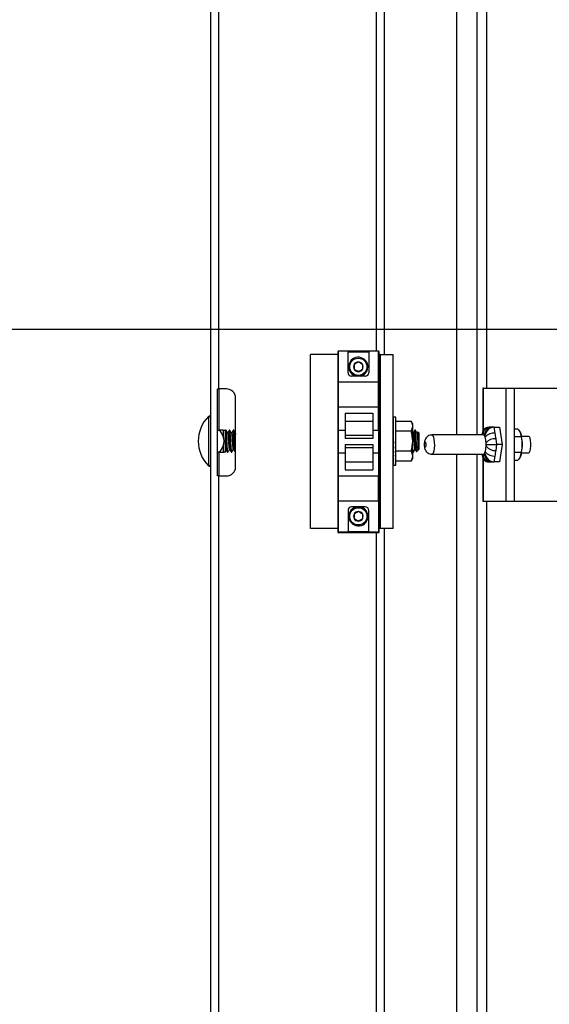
# Model space of a CAD drawing. Header units: inches. Extents: x 0.1 to 10.7, y 0.1 to 7.8.
# Tile 6 of 46: x 3.018 to 3.335, y 3.377 to 3.967. Entities that reach past the tile are written whole.
import ezdxf

# ---------------------------------------------------------------- set-up
doc = ezdxf.new("R2010")
doc.units = ezdxf.units.IN
doc.header["$MEASUREMENT"] = 0
doc.layers.add('DIMENSIONS', color=140, linetype='Continuous', lineweight=25)
doc.layers.add('TEXT', color=140, linetype='Continuous', lineweight=25)
doc.styles.add('SLDTEXTSTYLE0', font='TXT', dxfattribs={"width": 0.7})
doc.dimstyles.new('SLDDIMSTYLE1', dxfattribs={"dimtxt": 0.084961, "dimasz": 0.13, "dimexe": 0, "dimexo": 0.0625, "dimgap": 0.02124, "dimtad": 0, "dimtih": 1, "dimtoh": 1, "dimlfac": 24, "dimrnd": 1e-09, "dimzin": 12, "dimdsep": 46, "dimtxsty": 'SLDTEXTSTYLE0', "dimsah": 1, "dimcen": 0.09, "dimadec": 0, "dimazin": 3, "dimtfac": 1, "dimtofl": 0, "dimtmove": 0, "dimatfit": 3, "dimfxl": 0, "dimfrac": 2, "dimtolj": 1, "dimtzin": 12, "dimarcsym": 0})
doc.dimstyles.new('SLDDIMSTYLE2', dxfattribs={"dimtxt": 0.084961, "dimasz": 0.13, "dimexe": 0, "dimexo": 0.0625, "dimgap": 0.02124, "dimtad": 0, "dimtih": 1, "dimtoh": 1, "dimlfac": 24, "dimrnd": 1e-09, "dimzin": 4, "dimdsep": 46, "dimtxsty": 'SLDTEXTSTYLE0', "dimsah": 1, "dimcen": 0.09, "dimadec": 0, "dimazin": 1, "dimtfac": 1, "dimtofl": 0, "dimtmove": 0, "dimatfit": 3, "dimfxl": 0, "dimfrac": 2, "dimtolj": 1, "dimtzin": 12, "dimarcsym": 0})

# ---------------------------------------------------------------- blocks, each defined once
blk = doc.blocks.new('_D_2')
at = {"layer": 'DIMENSIONS'}
for p, q in [((3.24289, 5.08918), (2.50965, 5.08918)), ((2.63465, 5.08918), (2.63465, 4.06526)), ((2.43774, 3.9112), (2.40921, 3.9112)), ((2.40921, 3.9112), (2.40921, 3.77617)), ((2.83157, 3.9112), (2.8601, 3.9112)), ((2.8601, 3.9112), (2.8601, 3.77617)), ((2.40921, 3.77617), (2.43774, 3.77617)), ((2.8601, 3.77617), (2.83157, 3.77617)), ((2.63465, 2.33839), (2.63465, 3.75715)), ((3.24289, 2.33839), (2.50965, 2.33839))]:
    blk.add_line(p, q, dxfattribs=at)
for points in [[(2.63465, 5.08918), (2.61465, 4.95918), (2.65465, 4.95918)], [(2.63465, 2.33839), (2.65465, 2.46839), (2.61465, 2.46839)]]:
    blk.add_solid(points, dxfattribs=at)
at = {"layer": 'DIMENSIONS', "char_height": 0.083333, "attachment_point": 1, "style": 'SLDTEXTSTYLE0'}
for s, insert in [('66.02', (2.47308, 4.03765)), ('1676.9', (2.43774, 3.8836))]:
    blk.add_mtext(s, dxfattribs=dict(at, insert=insert))
blk = doc.blocks.new('_D_3')
at = {"layer": 'DIMENSIONS'}
for p, q in [((3.08252, 5.08918), (2.11615, 5.08918)), ((2.24115, 5.08918), (2.24115, 4.40795)), ((2.04424, 4.2539), (2.01571, 4.2539)), ((2.01571, 4.2539), (2.01571, 4.11887)), ((2.43807, 4.2539), (2.4666, 4.2539)), ((2.4666, 4.2539), (2.4666, 4.11887)), ((2.01571, 4.11887), (2.04424, 4.11887)), ((2.4666, 4.11887), (2.43807, 4.11887)), ((2.24115, 2.11002), (2.24115, 4.09985)), ((2.97835, 2.11002), (2.11615, 2.11002))]:
    blk.add_line(p, q, dxfattribs=at)
for points in [[(2.24115, 5.08918), (2.22115, 4.95918), (2.26115, 4.95918)], [(2.24115, 2.11002), (2.26115, 2.24002), (2.22115, 2.24002)]]:
    blk.add_solid(points, dxfattribs=at)
at = {"layer": 'DIMENSIONS', "char_height": 0.083333, "attachment_point": 1, "style": 'SLDTEXTSTYLE0'}
for s, insert in [('71.50', (2.07958, 4.38034)), ('1816.1', (2.04424, 4.22629))]:
    blk.add_mtext(s, dxfattribs=dict(at, insert=insert))

msp = doc.modelspace()

# ---------------------------------------------------------------- linework, layer by layer
for p, q in [((3.13252, 5.08918), (3.13252, 2.12564)), ((3.23669, 3.76602), (3.23669, 5.08918)), ((3.27988, 5.08618), (3.27988, 3.71787)), ((3.29212, 5.08618), (3.29212, 3.71787)), ((3.298, 3.74598), (3.298, 5.0371)), ((3.13752, 3.74543), (3.13752, 4.94335)), ((3.23169, 4.94335), (3.23169, 3.76812)), ((3.20869, 3.76602), (3.19242, 3.76602)), ((3.19242, 3.66185), (3.19242, 3.76602)), ((3.20869, 3.76781), (3.20869, 3.65948)), ((3.20898, 3.76781), (3.20869, 3.76781)), ((3.23315, 3.76812), (3.20898, 3.76812)), ((3.20898, 3.76812), (3.20898, 3.74958)), ((3.2149, 3.76779), (3.22727, 3.76779)), ((3.2149, 3.7552), (3.2149, 3.76779)), ((3.22727, 3.76779), (3.22727, 3.7552)), ((3.23315, 3.74958), (3.23315, 3.76812)), ((3.23344, 3.76781), (3.23315, 3.76781)), ((3.23344, 3.65948), (3.23344, 3.76781)), ((3.23408, 3.76602), (3.23344, 3.76602)), ((3.23408, 3.76602), (3.23408, 3.66185)), ((3.23408, 3.76602), (3.2419, 3.76602)), ((3.2419, 3.66185), (3.2419, 3.76602)), ((3.22519, 3.75312), (3.21698, 3.75312)), ((3.23315, 3.74958), (3.20898, 3.74958)), ((3.20898, 3.74958), (3.20898, 3.73479)), ((3.23315, 3.73479), (3.23315, 3.74958)), ((3.13669, 3.74543), (3.13752, 3.74543)), ((3.13669, 3.69335), (3.13669, 3.74543)), ((3.1421, 3.74543), (3.13752, 3.74543)), ((3.13752, 3.74543), (3.13752, 3.72085)), ((3.2957, 3.74598), (3.2957, 3.72035)), ((3.29606, 3.74598), (3.2957, 3.74598)), ((3.29606, 3.74598), (3.30954, 3.74598)), ((3.29606, 3.72092), (3.29606, 3.74598)), ((3.30954, 3.67827), (3.30954, 3.74598)), ((3.30954, 3.74598), (3.31457, 3.74598)), ((3.31457, 3.67827), (3.31457, 3.74598)), ((3.31457, 3.74598), (3.49343, 3.74598)), ((3.14752, 3.69877), (3.14752, 3.74002)), ((3.20898, 3.73479), (3.20898, 3.72083)), ((3.20898, 3.73479), (3.23315, 3.73479)), ((3.23315, 3.72083), (3.23315, 3.73479)), ((3.13127, 3.72895), (3.13127, 3.69942)), ((3.21315, 3.73091), (3.22981, 3.73091)), ((3.21315, 3.73091), (3.21315, 3.72625)), ((3.22981, 3.73091), (3.22981, 3.72625)), ((3.21315, 3.72625), (3.22981, 3.72625)), ((3.21315, 3.72625), (3.21315, 3.71768)), ((3.22981, 3.72625), (3.22981, 3.71768)), ((3.24206, 3.72844), (3.2419, 3.72844)), ((3.2419, 3.72844), (3.2419, 3.72789)), ((3.24206, 3.72789), (3.2419, 3.72789)), ((3.2419, 3.72789), (3.2419, 3.72682)), ((3.24206, 3.72682), (3.2419, 3.72682)), ((3.2419, 3.72682), (3.24191, 3.72526)), ((3.24206, 3.72526), (3.2419, 3.72526)), ((3.2419, 3.72526), (3.24191, 3.72327)), ((3.2419, 3.72444), (3.2419, 3.72444)), ((3.24206, 3.72327), (3.2419, 3.72327)), ((3.2419, 3.72327), (3.24192, 3.72094)), ((3.24356, 3.72851), (3.24198, 3.72851)), ((3.24356, 3.71418), (3.24356, 3.72851)), ((3.24356, 3.72621), (3.25268, 3.72621)), ((3.25361, 3.7246), (3.25268, 3.72621)), ((3.25361, 3.7232), (3.25361, 3.7246)), ((3.25361, 3.71418), (3.25361, 3.7232)), ((3.13669, 3.72085), (3.13782, 3.72085)), ((3.14031, 3.7161), (3.14031, 3.72085)), ((3.14134, 3.72069), (3.14134, 3.70767)), ((3.14178, 3.72069), (3.14149, 3.72069)), ((3.14294, 3.71919), (3.14267, 3.71919)), ((3.14409, 3.72069), (3.14381, 3.72069)), ((3.14525, 3.71919), (3.14498, 3.71919)), ((3.14641, 3.72069), (3.14612, 3.72069)), ((3.14752, 3.71919), (3.1473, 3.71919)), ((3.20898, 3.72083), (3.21315, 3.72083)), ((3.20898, 3.72083), (3.20898, 3.70708)), ((3.21315, 3.71768), (3.22981, 3.71768)), ((3.21315, 3.71768), (3.21315, 3.71583)), ((3.22981, 3.72083), (3.23315, 3.72083)), ((3.22981, 3.71768), (3.22981, 3.71583)), ((3.23315, 3.72083), (3.23315, 3.70708)), ((3.24206, 3.72094), (3.2419, 3.72094)), ((3.2419, 3.72094), (3.24192, 3.71902)), ((3.24206, 3.71834), (3.2419, 3.71834)), ((3.2419, 3.71834), (3.24192, 3.71716)), ((3.24331, 3.72066), (3.24327, 3.7206)), ((3.25268, 3.7202), (3.24356, 3.7202)), ((3.2538, 3.71915), (3.25361, 3.71947)), ((3.25405, 3.71919), (3.25378, 3.71919)), ((3.25521, 3.72069), (3.25492, 3.72069)), ((3.25636, 3.71919), (3.25609, 3.71919)), ((3.25665, 3.71971), (3.25632, 3.71915)), ((3.25752, 3.71896), (3.2567, 3.71978)), ((3.25752, 3.71418), (3.25752, 3.71896)), ((3.29609, 3.71787), (3.2651, 3.71787)), ((3.29528, 3.71902), (3.29511, 3.71787)), ((3.29659, 3.71754), (3.2969, 3.71754)), ((3.2969, 3.71754), (3.29706, 3.7165)), ((3.30042, 3.72254), (3.29937, 3.72254)), ((3.30248, 3.72254), (3.30142, 3.72254)), ((3.30248, 3.72254), (3.3057, 3.72254)), ((3.30301, 3.719), (3.30248, 3.72254)), ((3.3057, 3.72254), (3.30726, 3.71212)), ((3.31457, 3.72159), (3.31639, 3.72159)), ((3.31816, 3.71922), (3.31808, 3.71939)), ((3.32316, 3.71704), (3.3188, 3.71704)), ((3.14031, 3.70752), (3.14031, 3.71226)), ((3.22981, 3.71583), (3.21315, 3.71583)), ((3.21315, 3.71208), (3.22981, 3.71208)), ((3.21315, 3.71208), (3.21315, 3.71023)), ((3.22981, 3.71208), (3.22981, 3.71023)), ((3.24206, 3.71559), (3.2419, 3.71559)), ((3.2419, 3.71559), (3.24206, 3.71278)), ((3.2419, 3.71278), (3.24192, 3.71318)), ((3.24206, 3.71278), (3.2419, 3.71278)), ((3.2419, 3.71003), (3.24192, 3.71121)), ((3.24192, 3.71318), (3.24204, 3.71318)), ((3.24192, 3.71121), (3.24199, 3.71121)), ((3.24356, 3.69986), (3.24356, 3.71418)), ((3.25361, 3.70516), (3.25361, 3.71418)), ((3.25578, 3.70954), (3.25578, 3.71418)), ((3.25752, 3.70941), (3.25752, 3.71418)), ((3.29771, 3.71212), (3.29756, 3.71316)), ((3.29771, 3.71212), (3.29756, 3.71108)), ((3.29771, 3.71212), (3.30404, 3.71212)), ((3.30404, 3.71212), (3.30351, 3.71566)), ((3.30351, 3.70858), (3.30404, 3.71212)), ((3.30726, 3.71212), (3.30404, 3.71212)), ((3.30726, 3.71212), (3.3057, 3.7017)), ((3.31851, 3.71686), (3.31457, 3.71686)), ((3.13782, 3.70752), (3.13669, 3.70752)), ((3.13752, 3.70752), (3.13752, 3.69335)), ((3.14134, 3.70767), (3.14199, 3.70879)), ((3.14265, 3.70767), (3.14294, 3.70767)), ((3.14381, 3.70918), (3.14407, 3.70918)), ((3.14496, 3.70767), (3.14525, 3.70767)), ((3.14612, 3.70918), (3.14639, 3.70918)), ((3.14728, 3.70767), (3.14752, 3.70767)), ((3.20898, 3.70708), (3.21315, 3.70708)), ((3.20898, 3.70708), (3.20898, 3.69312)), ((3.22981, 3.71023), (3.21315, 3.71023)), ((3.21315, 3.71023), (3.21315, 3.70166)), ((3.22981, 3.71023), (3.22981, 3.70166)), ((3.22981, 3.70708), (3.23315, 3.70708)), ((3.23315, 3.70708), (3.23315, 3.69312)), ((3.24206, 3.71003), (3.2419, 3.71003)), ((3.2419, 3.70743), (3.24192, 3.70935)), ((3.2419, 3.70815), (3.2419, 3.70813)), ((3.24206, 3.70743), (3.2419, 3.70743)), ((3.2419, 3.7051), (3.24191, 3.70715)), ((3.24192, 3.70935), (3.24194, 3.70935)), ((3.24331, 3.70909), (3.24336, 3.70918)), ((3.25268, 3.70817), (3.24356, 3.70817)), ((3.25361, 3.7079), (3.25373, 3.7077)), ((3.25376, 3.70767), (3.25405, 3.70767)), ((3.25492, 3.70918), (3.25519, 3.70918)), ((3.25597, 3.70786), (3.25715, 3.70904)), ((3.25723, 3.70918), (3.25729, 3.70918)), ((3.25729, 3.71013), (3.25729, 3.70918)), ((3.25729, 3.70918), (3.25752, 3.70941)), ((3.2651, 3.70637), (3.29609, 3.70637)), ((3.27988, 3.70637), (3.27988, 2.34139)), ((3.29212, 3.70637), (3.29212, 2.34139)), ((3.29511, 3.70637), (3.29528, 3.70523)), ((3.2969, 3.7067), (3.29659, 3.7067)), ((3.2969, 3.7067), (3.29706, 3.70774)), ((3.30248, 3.7017), (3.30301, 3.70524)), ((3.31851, 3.70739), (3.31457, 3.70739)), ((3.3188, 3.7072), (3.32316, 3.7072)), ((3.22981, 3.70166), (3.21315, 3.70166)), ((3.21315, 3.70166), (3.21315, 3.697)), ((3.22981, 3.70166), (3.22981, 3.697)), ((3.24206, 3.7051), (3.2419, 3.7051)), ((3.2419, 3.70311), (3.24191, 3.70492)), ((3.2419, 3.70392), (3.2419, 3.70392)), ((3.24206, 3.70311), (3.2419, 3.70311)), ((3.2419, 3.70155), (3.24191, 3.70301)), ((3.24206, 3.70155), (3.2419, 3.70155)), ((3.2419, 3.70048), (3.2419, 3.7015)), ((3.24206, 3.70048), (3.2419, 3.70048)), ((3.2419, 3.69993), (3.2419, 3.70046)), ((3.24206, 3.69993), (3.2419, 3.69993)), ((3.24198, 3.69986), (3.24356, 3.69986)), ((3.25268, 3.70216), (3.24356, 3.70216)), ((3.25268, 3.70216), (3.25361, 3.70377)), ((3.25361, 3.70377), (3.25361, 3.70516)), ((3.2957, 3.70389), (3.2957, 3.67827)), ((3.29606, 3.67827), (3.29606, 3.70332)), ((3.29937, 3.7017), (3.30042, 3.7017)), ((3.30142, 3.7017), (3.30248, 3.7017)), ((3.3057, 3.7017), (3.30248, 3.7017)), ((3.31639, 3.70265), (3.31457, 3.70265)), ((3.31808, 3.70486), (3.31816, 3.70502)), ((3.21315, 3.697), (3.22981, 3.697)), ((3.13752, 3.69335), (3.13669, 3.69335)), ((3.13752, 2.49543), (3.13752, 3.69335)), ((3.13752, 3.69335), (3.1421, 3.69335)), ((3.23315, 3.69312), (3.20898, 3.69312)), ((3.20898, 3.69312), (3.20898, 3.67833)), ((3.23315, 3.67833), (3.23315, 3.69312)), ((3.20898, 3.67833), (3.23315, 3.67833)), ((3.20898, 3.67833), (3.20898, 3.65979)), ((3.23315, 3.67833), (3.23315, 3.65979)), ((3.2957, 3.67827), (3.29606, 3.67827)), ((3.29606, 3.67827), (3.30954, 3.67827)), ((3.298, 2.39048), (3.298, 3.67827)), ((3.30954, 3.67827), (3.31457, 3.67827)), ((3.31457, 3.67827), (3.49343, 3.67827)), ((3.2149, 3.6727), (3.2149, 3.66012)), ((3.22519, 3.67479), (3.21698, 3.67479)), ((3.22727, 3.66012), (3.22727, 3.6727)), ((3.20869, 3.66185), (3.19242, 3.66185)), ((3.20869, 3.65948), (3.23344, 3.65948)), ((3.20898, 3.65979), (3.23315, 3.65979)), ((3.2149, 3.66012), (3.22727, 3.66012)), ((3.23169, 3.65948), (3.23169, 2.49543)), ((3.23408, 3.66185), (3.23344, 3.66185)), ((3.2419, 3.66185), (3.23408, 3.66185)), ((3.23669, 2.12564), (3.23669, 3.66185))]:
    msp.add_line(p, q)
at = {"flags": 128}
for points in [[(3.2651, 3.71787), (3.26559, 3.71756), (3.26602, 3.71666), (3.26635, 3.71527), (3.26655, 3.71353), (3.26659, 3.71165), (3.26647, 3.70981), (3.2662, 3.70823), (3.26581, 3.70706), (3.26535, 3.70645), (3.2651, 3.70637)], [(3.32316, 3.7072), (3.32359, 3.7075), (3.32398, 3.70835), (3.32426, 3.70966), (3.32441, 3.71127), (3.32441, 3.71298), (3.32426, 3.71458), (3.32398, 3.71589), (3.32359, 3.71675), (3.32316, 3.71704)]]:
    msp.add_lwpolyline(points, dxfattribs=at)
for centre in [(3.22106, 3.75873), (3.22106, 3.66914)]:
    msp.add_circle(centre, 0.00517)
for centre, radius, start, end in [((3.22106, 3.75873), 0.00574, 282.55555, 180), ((3.22106, 3.75873), 0.00574, 180, 257.44445), ((3.22106, 3.75873), 0.00284, 150, 210), ((3.22106, 3.75873), 0.00284, 90, 150), ((3.22106, 3.75873), 0.00284, 30, 90), ((3.22106, 3.75873), 0.00284, 330, 30), ((3.21698, 3.7552), 0.00208, 180, 270), ((3.22106, 3.75873), 0.00284, 210, 270), ((3.22106, 3.75873), 0.00284, 270, 330), ((3.22519, 3.7552), 0.00208, 270, 0), ((3.1421, 3.74002), 0.00542, 0, 90), ((3.14615, 3.71418), 0.02096, 135.23467, 224.76533), ((3.13179, 3.72843), 0.000733, 0, 135.23467), ((3.14134, 3.72215), 0.00146, 243.302, 270), ((3.30051, 3.71763), 0.00491, 90.96611, 177.19516), ((3.30151, 3.71762), 0.00492, 91.01019, 180.97576), ((3.29358, 3.71556), 0.0036, 15.0634, 33.22882), ((3.30238, 3.71216), 0.00687, 84.76201, 140.81678), ((3.29975, 3.71284), 0.01948, 357.87596, 19.1216), ((3.30288, 3.70882), 0.00687, 84.76201, 140.81678), ((3.27556, 3.71212), 0.02202, 357.29916, 2.70084), ((3.29975, 3.7114), 0.01948, 340.8784, 2.12404), ((3.14134, 3.70621), 0.00146, 90, 116.66722), ((3.30051, 3.70661), 0.00491, 182.80484, 269.03389), ((3.29358, 3.70868), 0.0036, 326.77118, 344.9366), ((3.30151, 3.70662), 0.00492, 179.02424, 268.98981), ((3.30238, 3.71208), 0.00687, 219.18322, 275.23799), ((3.30288, 3.71542), 0.00687, 219.18322, 275.23799), ((3.13179, 3.69994), 0.000733, 224.76533, 0), ((3.1421, 3.69877), 0.00542, 270, 0), ((3.21698, 3.6727), 0.00208, 90, 180), ((3.22106, 3.66914), 0.00574, 100.47231, 180), ((3.22106, 3.66914), 0.00574, 180, 79.52769), ((3.22106, 3.66914), 0.00284, 150, 210), ((3.22106, 3.66914), 0.00284, 90, 150), ((3.22106, 3.66914), 0.00284, 30, 90), ((3.22106, 3.66914), 0.00284, 330, 30), ((3.22519, 3.6727), 0.00208, 0, 90), ((3.22106, 3.66914), 0.00284, 210, 270), ((3.22106, 3.66914), 0.00284, 270, 330)]:
    msp.add_arc(centre, radius, start, end)
for centre, major_axis, ratio, start_param, end_param in [((3.24198, 3.71418), (0, 0.01432), 0.059359, 6.185011, 6.38136), ((3.24198, 3.71418), (-0.00017, 0.01432), 0.05821, 5.987985, 6.184334), ((3.24198, 3.71418), (-0.00033, 0.01432), 0.054812, 5.791063, 5.987412), ((3.24198, 3.71418), (-0.00047, 0.01432), 0.049301, 5.594332, 5.790682), ((3.24198, 3.71418), (0.00047, 0.01432), 0.049301, 0.668167, 0.688853), ((3.24198, 3.71418), (-0.0006, 0.01432), 0.041899, 5.397851, 5.5942), ((3.24198, 3.71418), (-0.00071, 0.01432), 0.032898, 5.201637, 5.397987), ((3.24198, 3.71418), (-0.00079, 0.01432), 0.022647, 5.005671, 5.20202), ((3.24198, 3.71418), (-0.00083, 0.01432), 0.011541, 4.809892, 5.006241), ((3.24198, 3.71418), (-0.00056, 0.01026), 0.022647, 5.128366, 5.20202), ((3.24198, 3.71418), (-0.0006, 0.01026), 0.011541, 4.848974, 5.006241), ((3.30011, 3.71754), (-0.00347, 0.00402), 0.855741, 5.647817, 7.151897), ((3.30173, 3.71754), (0.00347, 0.00402), 0.855741, 0.635369, 2.206165), ((3.24198, 3.71418), (-0.00083, 0.01432), 0.011541, 1.668299, 1.864649), ((3.24198, 3.71418), (-0.00079, 0.01432), 0.022647, 1.864078, 2.060428), ((3.24198, 3.71418), (-0.00071, 0.01432), 0.032898, 2.060045, 2.256394), ((3.30011, 3.7067), (0.00347, 0.00402), 0.855741, 2.272881, 3.776961), ((3.30173, 3.7067), (-0.00347, 0.00402), 0.855741, 0.935428, 2.506224), ((3.24198, 3.71418), (-0.0006, 0.01432), 0.041899, 2.256258, 2.452608), ((3.24198, 3.71418), (-0.00047, 0.01432), 0.049301, 2.452739, 2.649089), ((3.24198, 3.71418), (-0.00033, 0.01432), 0.054812, 2.64947, 2.845819), ((3.24198, 3.71418), (-0.00017, 0.01432), 0.05821, 2.846392, 3.042741), ((3.24198, 3.71418), (0, 0.01432), 0.059359, 3.043418, 3.141593)]:
    msp.add_ellipse(centre, major_axis=major_axis, ratio=ratio, start_param=start_param, end_param=end_param)
for points, knots in [([(3.22106, 3.76157), (3.22087, 3.76146), (3.22067, 3.76134), (3.22027, 3.76111), (3.22005, 3.76098), (3.21941, 3.76061), (3.21899, 3.76037), (3.2186, 3.76015)], [0, 0, 0, 0, 0.25, 0.25, 0.5, 0.5, 1, 1, 1, 1]), ([(3.2186, 3.76015), (3.2186, 3.75992), (3.2186, 3.7597), (3.2186, 3.75923), (3.2186, 3.75898), (3.2186, 3.75823), (3.2186, 3.75775), (3.2186, 3.7573)], [0, 0, 0, 0, 0.25, 0.25, 0.5, 0.5, 1, 1, 1, 1]), ([(3.22352, 3.76015), (3.22333, 3.76026), (3.22313, 3.76037), (3.22273, 3.76061), (3.22251, 3.76073), (3.22187, 3.7611), (3.22145, 3.76134), (3.22106, 3.76157)], [0, 0, 0, 0, 0.25, 0.25, 0.5, 0.5, 1, 1, 1, 1]), ([(3.22352, 3.76015), (3.22352, 3.75992), (3.22352, 3.7597), (3.22352, 3.75923), (3.22352, 3.75898), (3.22352, 3.75823), (3.22352, 3.75775), (3.22352, 3.7573)], [0, 0, 0, 0, 0.25, 0.25, 0.5, 0.5, 1, 1, 1, 1]), ([(3.2186, 3.7573), (3.21879, 3.75719), (3.21899, 3.75708), (3.2194, 3.75685), (3.21961, 3.75672), (3.22026, 3.75635), (3.22068, 3.75611), (3.22106, 3.75588)], [0, 0, 0, 0, 0.25, 0.25, 0.5, 0.5, 1, 1, 1, 1]), ([(3.22106, 3.75588), (3.22125, 3.756), (3.22145, 3.75611), (3.22186, 3.75634), (3.22207, 3.75647), (3.22272, 3.75684), (3.22314, 3.75708), (3.22352, 3.7573)], [0, 0, 0, 0, 0.25, 0.25, 0.5, 0.5, 1, 1, 1, 1]), ([(3.13782, 3.72085), (3.13834, 3.72011), (3.13883, 3.71936), (3.13969, 3.7178), (3.14007, 3.71698), (3.14031, 3.7161)], [0, 0, 0, 0, 0.5, 0.5, 1, 1, 1, 1]), ([(3.14031, 3.72085), (3.14007, 3.72085), (3.1397, 3.72085), (3.13884, 3.72085), (3.13834, 3.72085), (3.13782, 3.72085)], [0, 0, 0, 0, 0.5, 0.5, 1, 1, 1, 1]), ([(3.14142, 3.72057), (3.14144, 3.72047), (3.14148, 3.72027), (3.14154, 3.71911), (3.1416, 3.71747), (3.14166, 3.71549), (3.14173, 3.71344), (3.14179, 3.71154), (3.14185, 3.71003), (3.14192, 3.70905), (3.14196, 3.7089), (3.14198, 3.70884)], [0, 0, 0, 0, 0.1172679, 0.2345184, 0.3517182, 0.4690999, 0.5807489, 0.6916452, 0.8027011, 0.9083799, 1, 1, 1, 1]), ([(3.14265, 3.70767), (3.14261, 3.70767), (3.14256, 3.70783), (3.14246, 3.70849), (3.1424, 3.70899), (3.14233, 3.70991), (3.14231, 3.71024), (3.14227, 3.71075), (3.14226, 3.71093), (3.14224, 3.71129), (3.14223, 3.71148), (3.14217, 3.71244), (3.14212, 3.71331), (3.14202, 3.71506), (3.14197, 3.71593), (3.14191, 3.71689), (3.1419, 3.71708), (3.14188, 3.71744), (3.14187, 3.71762), (3.14183, 3.71813), (3.14181, 3.71846), (3.14174, 3.71937), (3.14168, 3.71988), (3.14158, 3.72054), (3.14153, 3.72069), (3.14149, 3.72069)], [0, 0, 0, 0, 0.125, 0.125, 0.25, 0.25, 0.3125, 0.3125, 0.34375, 0.34375, 0.375, 0.375, 0.5, 0.5, 0.625, 0.625, 0.65625, 0.65625, 0.6875, 0.6875, 0.75, 0.75, 0.875, 0.875, 1, 1, 1, 1]), ([(3.14297, 3.70771), (3.14296, 3.70769), (3.14291, 3.70762), (3.14282, 3.70792), (3.14269, 3.70897), (3.14256, 3.71062), (3.14245, 3.71268), (3.14231, 3.71491), (3.14219, 3.71705), (3.14208, 3.71887), (3.14194, 3.72016), (3.14184, 3.72065), (3.14179, 3.72069), (3.14178, 3.72069)], [0, 0, 0, 0, 0.028651, 0.130174, 0.234592, 0.339079, 0.443515, 0.54794, 0.652425, 0.756872, 0.861297, 0.965779, 1, 1, 1, 1]), ([(3.14269, 3.71916), (3.14254, 3.71941), (3.14225, 3.71991), (3.14196, 3.72041), (3.14181, 3.72067)], [0, 0, 0, 0, 0.499742, 1, 1, 1, 1]), ([(3.14265, 3.71915), (3.14267, 3.71915), (3.14272, 3.71915), (3.14282, 3.71869), (3.14293, 3.71786), (3.14303, 3.71673), (3.14313, 3.7154), (3.14324, 3.71396), (3.14335, 3.71254), (3.14345, 3.71127), (3.14355, 3.71022), (3.14367, 3.70949), (3.14376, 3.70914), (3.14382, 3.70921), (3.14385, 3.70924)], [0, 0, 0, 0, 0.0573565, 0.1457376, 0.2347483, 0.320743, 0.4066665, 0.4956577, 0.5840762, 0.6690198, 0.7563011, 0.8455171, 0.932973, 1, 1, 1, 1]), ([(3.14377, 3.72066), (3.14363, 3.72041), (3.14333, 3.71991), (3.14304, 3.7194), (3.14289, 3.71915)], [0, 0, 0, 0, 0.500253, 1, 1, 1, 1]), ([(3.14294, 3.71912), (3.14296, 3.71913), (3.14302, 3.71916), (3.14313, 3.71859), (3.14326, 3.71751), (3.14337, 3.71604), (3.1435, 3.71435), (3.14363, 3.71265), (3.14375, 3.71112), (3.14388, 3.70996), (3.14398, 3.70932), (3.14404, 3.70929), (3.14405, 3.70928)], [0, 0, 0, 0, 0.061653, 0.173544, 0.285517, 0.397494, 0.509385, 0.621345, 0.733332, 0.845225, 0.957171, 1, 1, 1, 1]), ([(3.14493, 3.70778), (3.1449, 3.70783), (3.14483, 3.70796), (3.14471, 3.70898), (3.14459, 3.71062), (3.14447, 3.71268), (3.14434, 3.7149), (3.14422, 3.71705), (3.1441, 3.71887), (3.14397, 3.72017), (3.14387, 3.72062), (3.14381, 3.72073), (3.14378, 3.72064), (3.14377, 3.72059)], [0, 0, 0, 0, 0.073418, 0.180919, 0.288492, 0.396014, 0.503522, 0.611093, 0.718625, 0.826135, 0.933703, 0.968934, 1, 1, 1, 1]), ([(3.14528, 3.70771), (3.14527, 3.70769), (3.14523, 3.70762), (3.14513, 3.70792), (3.145, 3.70897), (3.14488, 3.71062), (3.14476, 3.71268), (3.14463, 3.71491), (3.1445, 3.71705), (3.14439, 3.71887), (3.14426, 3.72016), (3.14416, 3.72065), (3.14411, 3.72069), (3.14409, 3.72069)], [0, 0, 0, 0, 0.029689, 0.131104, 0.23541, 0.339785, 0.44411, 0.548423, 0.652796, 0.757132, 0.861445, 0.965816, 1, 1, 1, 1]), ([(3.14501, 3.71915), (3.14486, 3.7194), (3.14457, 3.71991), (3.14427, 3.72041), (3.14413, 3.72066)], [0, 0, 0, 0, 0.499735, 1, 1, 1, 1]), ([(3.14501, 3.71907), (3.14502, 3.71907), (3.14508, 3.71904), (3.14521, 3.71825), (3.14534, 3.71685), (3.14547, 3.71502), (3.14563, 3.7131), (3.14576, 3.71131), (3.1459, 3.70996), (3.14603, 3.70922), (3.1461, 3.70925), (3.14612, 3.70926)], [0, 0, 0, 0, 0.046569, 0.174597, 0.299621, 0.423807, 0.551963, 0.675355, 0.801288, 0.929016, 1, 1, 1, 1]), ([(3.14609, 3.72066), (3.14594, 3.72041), (3.14565, 3.71991), (3.14536, 3.7194), (3.14521, 3.71915)], [0, 0, 0, 0, 0.500257, 1, 1, 1, 1]), ([(3.14521, 3.71909), (3.14522, 3.71913), (3.14528, 3.71929), (3.14537, 3.71899), (3.1455, 3.7182), (3.14562, 3.71692), (3.14574, 3.71534), (3.14587, 3.71362), (3.146, 3.71197), (3.14611, 3.71056), (3.14625, 3.70961), (3.14635, 3.70915), (3.1464, 3.70922), (3.14641, 3.70924)], [0, 0, 0, 0, 0.033479, 0.137166, 0.240845, 0.344634, 0.44834, 0.552025, 0.655811, 0.759533, 0.863219, 0.967001, 1, 1, 1, 1]), ([(3.14724, 3.70778), (3.14722, 3.70783), (3.14715, 3.70796), (3.14703, 3.70898), (3.14691, 3.71062), (3.14679, 3.71268), (3.14666, 3.7149), (3.14653, 3.71705), (3.14642, 3.71887), (3.14628, 3.72017), (3.14618, 3.72062), (3.14612, 3.72073), (3.1461, 3.72064), (3.14608, 3.72059)], [0, 0, 0, 0, 0.073387, 0.180885, 0.288454, 0.395972, 0.503477, 0.611045, 0.718573, 0.826079, 0.933644, 0.968874, 1, 1, 1, 1]), ([(3.14752, 3.70781), (3.1475, 3.70786), (3.14743, 3.70799), (3.14732, 3.70899), (3.14719, 3.71062), (3.14708, 3.71268), (3.14694, 3.7149), (3.14682, 3.71705), (3.14671, 3.71887), (3.14657, 3.72016), (3.14647, 3.72065), (3.14642, 3.72069), (3.14641, 3.72069)], [0, 0, 0, 0, 0.066245, 0.178336, 0.290503, 0.402615, 0.514715, 0.626879, 0.739002, 0.851103, 0.963264, 1, 1, 1, 1]), ([(3.14732, 3.71915), (3.14717, 3.7194), (3.14688, 3.71991), (3.14659, 3.72041), (3.14644, 3.72067)], [0, 0, 0, 0, 0.499721, 1, 1, 1, 1]), ([(3.14728, 3.71915), (3.14728, 3.71916), (3.14733, 3.71927), (3.14742, 3.71893), (3.14749, 3.71831), (3.14752, 3.71808)], [0, 0, 0, 0, 0.083457, 0.663826, 1, 1, 1, 1]), ([(3.25376, 3.71911), (3.25379, 3.71912), (3.25386, 3.71913), (3.254, 3.71831), (3.25416, 3.71662), (3.25432, 3.71438), (3.25448, 3.71233), (3.25462, 3.71058), (3.25478, 3.70933), (3.25488, 3.7093), (3.25492, 3.70928)], [0, 0, 0, 0, 0.072153, 0.1941, 0.344996, 0.497417, 0.618684, 0.735686, 0.890292, 1, 1, 1, 1]), ([(3.25401, 3.71911), (3.25402, 3.71914), (3.25407, 3.7193), (3.25415, 3.71903), (3.25429, 3.71829), (3.25441, 3.71703), (3.25453, 3.71547), (3.25466, 3.71376), (3.25479, 3.7121), (3.2549, 3.71066), (3.25503, 3.70968), (3.25512, 3.7092), (3.25516, 3.70922), (3.25516, 3.70922)], [0, 0, 0, 0, 0.024982, 0.132793, 0.240584, 0.348482, 0.45631, 0.564104, 0.671997, 0.77984, 0.887634, 0.995521, 1, 1, 1, 1]), ([(3.25488, 3.72067), (3.25474, 3.72041), (3.25445, 3.71992), (3.25417, 3.71943), (3.25403, 3.71919)], [0, 0, 0, 0, 0.5126, 1, 1, 1, 1]), ([(3.25578, 3.70954), (3.25575, 3.71009), (3.25567, 3.7112), (3.25555, 3.71334), (3.25541, 3.71556), (3.25529, 3.71764), (3.25517, 3.71933), (3.25504, 3.7204), (3.25495, 3.72082), (3.25489, 3.72063), (3.25488, 3.72059)], [0, 0, 0, 0, 0.133523, 0.270863, 0.40822, 0.545641, 0.682982, 0.820324, 0.96166, 1, 1, 1, 1]), ([(3.25578, 3.71418), (3.25573, 3.71506), (3.25568, 3.71593), (3.25562, 3.71689), (3.25561, 3.71708), (3.25559, 3.71744), (3.25558, 3.71762), (3.25555, 3.71813), (3.25552, 3.71846), (3.25545, 3.71937), (3.2554, 3.71988), (3.2553, 3.72054), (3.25525, 3.72069), (3.25521, 3.72069)], [0, 0, 0, 0, 0.25, 0.25, 0.3125, 0.3125, 0.375, 0.375, 0.5, 0.5, 0.75, 0.75, 1, 1, 1, 1]), ([(3.25612, 3.71915), (3.25597, 3.7194), (3.25568, 3.71991), (3.25538, 3.72041), (3.25524, 3.72067)], [0, 0, 0, 0, 0.499705, 1, 1, 1, 1]), ([(3.25612, 3.71902), (3.25615, 3.71898), (3.25623, 3.71888), (3.25637, 3.7178), (3.25651, 3.71611), (3.25668, 3.71385), (3.25684, 3.71165), (3.25699, 3.71012), (3.25712, 3.70926), (3.2572, 3.70928), (3.25723, 3.70929)], [0, 0, 0, 0, 0.093734, 0.220663, 0.342533, 0.502149, 0.659325, 0.783235, 0.910206, 1, 1, 1, 1]), ([(3.25636, 3.71913), (3.25637, 3.71915), (3.25643, 3.71922), (3.25652, 3.71876), (3.25666, 3.71781), (3.25677, 3.7164), (3.2569, 3.71475), (3.25703, 3.71304), (3.25715, 3.71145), (3.25723, 3.71054), (3.25728, 3.71017), (3.25729, 3.71013)], [0, 0, 0, 0, 0.042711, 0.177093, 0.311531, 0.446038, 0.58042, 0.714839, 0.849351, 0.983733, 1, 1, 1, 1]), ([(3.25729, 3.71013), (3.25726, 3.71048), (3.25721, 3.71119), (3.25714, 3.71273), (3.25706, 3.71445), (3.25697, 3.71621), (3.25691, 3.71778), (3.25682, 3.71902), (3.25675, 3.71961), (3.25671, 3.71983), (3.25669, 3.71973), (3.25668, 3.7197)], [0, 0, 0, 0, 0.120431, 0.240772, 0.365422, 0.491752, 0.618025, 0.747611, 0.879841, 0.956135, 1, 1, 1, 1]), ([(3.2651, 3.71783), (3.26499, 3.71784), (3.26438, 3.71791), (3.26326, 3.71753), (3.26203, 3.7167), (3.26126, 3.71563), (3.26087, 3.71466), (3.26065, 3.71379), (3.26054, 3.71295), (3.26053, 3.71236), (3.26053, 3.71212)], [0, 0, 0, 0, 0.040389, 0.219352, 0.403895, 0.572516, 0.687892, 0.791958, 0.913576, 1, 1, 1, 1]), ([(3.30142, 3.72254), (3.30126, 3.72254), (3.30108, 3.72254), (3.30075, 3.72254), (3.30059, 3.72254), (3.30042, 3.72254)], [0, 0, 0, 0, 0.5, 0.5, 1, 1, 1, 1]), ([(3.30351, 3.71566), (3.30342, 3.71622), (3.30333, 3.71677), (3.30316, 3.71789), (3.30309, 3.71844), (3.30301, 3.719)], [0, 0, 0, 0, 0.5, 0.5, 1, 1, 1, 1]), ([(3.14031, 3.71226), (3.14007, 3.71139), (3.1397, 3.71058), (3.13884, 3.70901), (3.13834, 3.70825), (3.13782, 3.70752)], [0, 0, 0, 0, 0.5, 0.5, 1, 1, 1, 1]), ([(3.14031, 3.71226), (3.1404, 3.71258), (3.14049, 3.71289), (3.14063, 3.71353), (3.14069, 3.71385), (3.14069, 3.71451), (3.14064, 3.71484), (3.14049, 3.71547), (3.1404, 3.71579), (3.14031, 3.7161)], [0, 0, 0, 0, 0.25, 0.25, 0.5, 0.5, 0.75, 0.75, 1, 1, 1, 1]), ([(3.25408, 3.70771), (3.25407, 3.70769), (3.25402, 3.70762), (3.25393, 3.70792), (3.2538, 3.70897), (3.2537, 3.71033), (3.25364, 3.71138), (3.25361, 3.71175)], [0, 0, 0, 0, 0.073665, 0.331248, 0.596174, 0.861276, 1, 1, 1, 1]), ([(3.25715, 3.70904), (3.25709, 3.70898), (3.25703, 3.70897), (3.25691, 3.70901), (3.25685, 3.70907), (3.25672, 3.70927), (3.25666, 3.70941), (3.25654, 3.70976), (3.25648, 3.70997), (3.25637, 3.71046), (3.25631, 3.71073), (3.25621, 3.71133), (3.25616, 3.71165), (3.25606, 3.71233), (3.256, 3.71269), (3.25589, 3.71342), (3.25584, 3.7138), (3.25578, 3.71418)], [0, 0, 0, 0, 0.125, 0.125, 0.25, 0.25, 0.375, 0.375, 0.5, 0.5, 0.625, 0.625, 0.75, 0.75, 0.875, 0.875, 1, 1, 1, 1]), ([(3.26053, 3.71212), (3.26055, 3.7116), (3.26058, 3.71088), (3.26079, 3.70986), (3.26108, 3.70898), (3.26171, 3.70794), (3.26268, 3.70704), (3.26387, 3.70645), (3.26472, 3.70643), (3.2651, 3.70642)], [0, 0, 0, 0, 0.185909, 0.255367, 0.392557, 0.536475, 0.695087, 0.865762, 1, 1, 1, 1]), ([(3.26108, 3.71054), (3.26085, 3.71054), (3.26067, 3.71125), (3.26067, 3.71299), (3.26085, 3.7137), (3.26108, 3.7137)], [0, 0, 0, 0, 0.5, 0.5, 1, 1, 1, 1]), ([(3.26108, 3.7137), (3.26119, 3.7137), (3.26129, 3.71354), (3.26145, 3.71294), (3.26149, 3.71254), (3.26149, 3.7117), (3.26145, 3.7113), (3.26129, 3.7107), (3.26119, 3.71054), (3.26108, 3.71054)], [0, 0, 0, 0, 0.25, 0.25, 0.5, 0.5, 0.75, 0.75, 1, 1, 1, 1]), ([(3.29756, 3.71316), (3.29753, 3.71381), (3.29747, 3.71443), (3.2973, 3.71556), (3.29719, 3.71607), (3.29706, 3.7165)], [0, 0, 0, 0, 0.5, 0.5, 1, 1, 1, 1]), ([(3.13782, 3.70752), (3.13834, 3.70752), (3.13883, 3.70752), (3.13969, 3.70752), (3.14007, 3.70752), (3.14031, 3.70752)], [0, 0, 0, 0, 0.5, 0.5, 1, 1, 1, 1]), ([(3.14031, 3.70752), (3.1404, 3.70752), (3.14049, 3.70752), (3.14063, 3.70752), (3.14069, 3.70752), (3.14069, 3.70752)], [0, 0, 0, 0, 0.5, 0.5, 1, 1, 1, 1]), ([(3.14196, 3.70883), (3.14203, 3.70871), (3.14225, 3.70833), (3.14247, 3.70796), (3.14261, 3.7077)], [0, 0, 0, 0, 0.3287679, 1, 1, 1, 1]), ([(3.14297, 3.7077), (3.14311, 3.70795), (3.14341, 3.70846), (3.1437, 3.70896), (3.14385, 3.70921)], [0, 0, 0, 0, 0.50026, 1, 1, 1, 1]), ([(3.14405, 3.70921), (3.1442, 3.70896), (3.14449, 3.70846), (3.14478, 3.70796), (3.14493, 3.7077)], [0, 0, 0, 0, 0.499745, 1, 1, 1, 1]), ([(3.14528, 3.7077), (3.14543, 3.70796), (3.14572, 3.70846), (3.14602, 3.70896), (3.14616, 3.70921)], [0, 0, 0, 0, 0.500253, 1, 1, 1, 1]), ([(3.14637, 3.70922), (3.14651, 3.70896), (3.14681, 3.70846), (3.1471, 3.70796), (3.14724, 3.7077)], [0, 0, 0, 0, 0.499741, 1, 1, 1, 1]), ([(3.25372, 3.70777), (3.2537, 3.7078), (3.25366, 3.70782), (3.25362, 3.70816), (3.25361, 3.70824)], [0, 0, 0, 0, 0.771101, 1, 1, 1, 1]), ([(3.25408, 3.7077), (3.25423, 3.70795), (3.25451, 3.70845), (3.2548, 3.70894), (3.25494, 3.70918)], [0, 0, 0, 0, 0.51298, 1, 1, 1, 1]), ([(3.25516, 3.70921), (3.25531, 3.70896), (3.2556, 3.70846), (3.2559, 3.70795), (3.25604, 3.7077)], [0, 0, 0, 0, 0.49974, 1, 1, 1, 1]), ([(3.25595, 3.70794), (3.25593, 3.70797), (3.25588, 3.70807), (3.25583, 3.70878), (3.25579, 3.70939), (3.25578, 3.70954)], [0, 0, 0, 0, 0.349579, 0.846631, 1, 1, 1, 1]), ([(3.29706, 3.70774), (3.29719, 3.70817), (3.2973, 3.70868), (3.29747, 3.70981), (3.29753, 3.71043), (3.29756, 3.71108)], [0, 0, 0, 0, 0.5, 0.5, 1, 1, 1, 1]), ([(3.30301, 3.70524), (3.30309, 3.7058), (3.30316, 3.70636), (3.30333, 3.70747), (3.30342, 3.70803), (3.30351, 3.70858)], [0, 0, 0, 0, 0.5, 0.5, 1, 1, 1, 1]), ([(3.30042, 3.7017), (3.30059, 3.7017), (3.30075, 3.7017), (3.30108, 3.7017), (3.30126, 3.7017), (3.30142, 3.7017)], [0, 0, 0, 0, 0.5, 0.5, 1, 1, 1, 1]), ([(3.22106, 3.67198), (3.22087, 3.67187), (3.22067, 3.67176), (3.22027, 3.67152), (3.22005, 3.6714), (3.21941, 3.67103), (3.21899, 3.67079), (3.2186, 3.67056)], [0, 0, 0, 0, 0.25, 0.25, 0.5, 0.5, 1, 1, 1, 1]), ([(3.2186, 3.67056), (3.2186, 3.67034), (3.2186, 3.67011), (3.2186, 3.66964), (3.2186, 3.6694), (3.2186, 3.66865), (3.2186, 3.66817), (3.2186, 3.66772)], [0, 0, 0, 0, 0.25, 0.25, 0.5, 0.5, 1, 1, 1, 1]), ([(3.22352, 3.67056), (3.22333, 3.67067), (3.22313, 3.67079), (3.22273, 3.67102), (3.22251, 3.67115), (3.22187, 3.67152), (3.22145, 3.67176), (3.22106, 3.67198)], [0, 0, 0, 0, 0.25, 0.25, 0.5, 0.5, 1, 1, 1, 1]), ([(3.22352, 3.67056), (3.22352, 3.67034), (3.22352, 3.67011), (3.22352, 3.66964), (3.22352, 3.6694), (3.22352, 3.66865), (3.22352, 3.66817), (3.22352, 3.66772)], [0, 0, 0, 0, 0.25, 0.25, 0.5, 0.5, 1, 1, 1, 1]), ([(3.2186, 3.66772), (3.21879, 3.66761), (3.21899, 3.6675), (3.2194, 3.66726), (3.21961, 3.66714), (3.22026, 3.66677), (3.22068, 3.66652), (3.22106, 3.6663)], [0, 0, 0, 0, 0.25, 0.25, 0.5, 0.5, 1, 1, 1, 1]), ([(3.22106, 3.6663), (3.22125, 3.66641), (3.22145, 3.66653), (3.22186, 3.66676), (3.22207, 3.66688), (3.22272, 3.66726), (3.22314, 3.6675), (3.22352, 3.66772)], [0, 0, 0, 0, 0.25, 0.25, 0.5, 0.5, 1, 1, 1, 1])]:
    msp.add_open_spline(points, degree=3, knots=knots)
for points in [[(3.25361, 3.7232), (3.25361, 3.72423), (3.25325, 3.72523), (3.25268, 3.72621)], [(3.25268, 3.7202), (3.25325, 3.72118), (3.25361, 3.72218), (3.25361, 3.7232)], [(3.25361, 3.71418), (3.25361, 3.71624), (3.25325, 3.71823), (3.25268, 3.7202)], [(3.29609, 3.71787), (3.29627, 3.71787), (3.29643, 3.71776), (3.29659, 3.71754)], [(3.31639, 3.72159), (3.31717, 3.72082), (3.3178, 3.72003), (3.31816, 3.71922)], [(3.31816, 3.71922), (3.31852, 3.71842), (3.3186, 3.71763), (3.31851, 3.71686)], [(3.25268, 3.70817), (3.25325, 3.71013), (3.25361, 3.71213), (3.25361, 3.71418)], [(3.31851, 3.71686), (3.31894, 3.71531), (3.31922, 3.71374), (3.31922, 3.71212)], [(3.31922, 3.71212), (3.31922, 3.7105), (3.31894, 3.70893), (3.31851, 3.70739)], [(3.25361, 3.70516), (3.25361, 3.70619), (3.25325, 3.70719), (3.25268, 3.70817)], [(3.29659, 3.7067), (3.29643, 3.70648), (3.29626, 3.70637), (3.29609, 3.70637)], [(3.31851, 3.70739), (3.3186, 3.70661), (3.31852, 3.70583), (3.31816, 3.70502)], [(3.25268, 3.70216), (3.25325, 3.70314), (3.25361, 3.70414), (3.25361, 3.70516)], [(3.31816, 3.70502), (3.3178, 3.70421), (3.31717, 3.70342), (3.31639, 3.70265)]]:
    msp.add_open_spline(points, degree=3)
at = {"layer": 'TEXT'}
msp.add_line((0.11458, 3.78125), (4.92708, 3.78125), dxfattribs=at)

# ---------------------------------------------------------------- dimensions: what is measured, and where the dimension line sits
at = {"layer": 'DIMENSIONS'}
for base, p1, p2, dimstyle, picture, middle in [((2.24115, 2.11002), (3.13252, 5.08918), (3.02835, 2.11002), 'SLDDIMSTYLE2', '_D_3', (2.24115, 4.2539)), ((2.63465, 2.33839), (3.29289, 5.08918), (3.29289, 2.33839), 'SLDDIMSTYLE1', '_D_2', (2.63465, 3.9112))]:
    dim = msp.add_linear_dim(base=base, p1=p1, p2=p2, angle=90, dimstyle=dimstyle, dxfattribs=at)
    dim.commit()
    dim.dimension.update_dxf_attribs({"geometry": picture, "text_midpoint": middle, "dimtype": 160})

doc.saveas('drawing.dxf')
